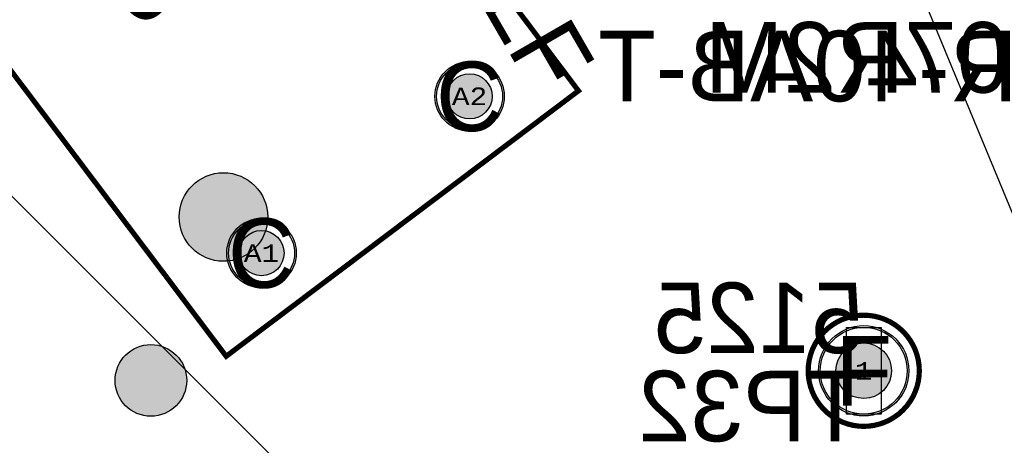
# Model space of a CAD drawing. Extents: x -125 to 125, y -186 to 125.
# Tile 73 of 112: x -49 to -20, y 42 to 54. Entities that reach past the tile are written whole.
import ezdxf
from ezdxf.enums import TextEntityAlignment as Align

# ---------------------------------------------------------------- set-up
doc = ezdxf.new("R2010")
doc.units = 0
doc.header["$MEASUREMENT"] = 0
for name, color, linetype in [('ASSEMBLY_OUTLINES_BTM', 191, 'CONTINUOUS'), ('ASSEMBLY_OUTLINES_TOP', 102, 'CONTINUOUS'), ('ASSEMBLY_PART_NUMBERS_BTM', 191, 'CONTINUOUS'), ('ASSEMBLY_PART_NUMBERS_TOP', 102, 'CONTINUOUS'), ('ASSEMBLY_REF_DES_BTM', 191, 'CONTINUOUS'), ('BOARD_OUTLINE', 10, 'CONTINUOUS'), ('DRILL_DRAWING', 21, 'CONTINUOUS'), ('GENERATED_SILKSCREEN_BTM', 255, 'CONTINUOUS'), ('MANUFACTURING_OUTLINES', 10, 'CONTINUOUS'), ('PART_HOLES_LAYER_BOTTOM', 30, 'CONTINUOUS'), ('PART_HOLES_LAYER_TOP', 30, 'CONTINUOUS'), ('PART_PADS_LAYER_BOTTOM', 230, 'CONTINUOUS'), ('PART_PADS_LAYER_TOP', 150, 'CONTINUOUS'), ('PIN_NUMBERS_BTM', 8, 'CONTINUOUS'), ('PIN_NUMBERS_TOP', 8, 'CONTINUOUS'), ('PLACEMENT_OUTLINES_BTM', 222, 'CONTINUOUS'), ('PLANE_DATA_LAYER_BOTTOM', 230, 'CONTINUOUS'), ('PLANE_SHAPES_LAYER_BOTTOM', 230, 'CONTINUOUS'), ('PLANE_SHAPES_LAYER_TOP', 150, 'CONTINUOUS'), ('ROUTE_BORDER', 151, 'CONTINUOUS'), ('SILKSCREEN_OUTLINES_BTM', 211, 'CONTINUOUS'), ('SOLDERMASK_PADS_BTM', 12, 'CONTINUOUS'), ('SOLDERMASK_PADS_TOP', 180, 'CONTINUOUS')]:
    doc.layers.add(name, color=color, linetype=linetype)
doc.styles.add('COURIER_NEW', font='cour.ttf')
doc.styles.add('VERIBEST_GERBER_0', font='txt')

msp = doc.modelspace()

# ---------------------------------------------------------------- hatches: boundary and pattern name
at = {"layer": 'ASSEMBLY_OUTLINES_BTM'}
h = msp.add_hatch(color=256, dxfattribs=at)
edge = h.paths.add_edge_path()
edge.add_arc((-42.684953, 48.178092), 1.274755, 0, 360)
at = {"layer": 'GENERATED_SILKSCREEN_BTM'}
h = msp.add_hatch(color=256, dxfattribs=at)
edge = h.paths.add_edge_path()
edge.add_arc((-44.774276, 43.473336), 1.030776, 0, 360)
at = {"layer": 'PART_HOLES_LAYER_BOTTOM'}
h = msp.add_hatch(color=256, dxfattribs=at)
edge = h.paths.add_edge_path()
edge.add_arc((-35.598824, 51.65219), 0.65, 0, 360)
h = msp.add_hatch(color=256, dxfattribs=at)
edge = h.paths.add_edge_path()
edge.add_arc((-41.58859, 47.138579), 0.65, 0, 360)
h = msp.add_hatch(color=256, dxfattribs=at)
edge = h.paths.add_edge_path()
edge.add_arc((-24.25, 43.75), 0.8, 0, 360)
at = {"layer": 'PART_HOLES_LAYER_TOP'}
h = msp.add_hatch(color=256, dxfattribs=at)
edge = h.paths.add_edge_path()
edge.add_arc((-35.598824, 51.65219), 0.65, 0, 360)
h = msp.add_hatch(color=256, dxfattribs=at)
edge = h.paths.add_edge_path()
edge.add_arc((-41.58859, 47.138579), 0.65, 0, 360)
h = msp.add_hatch(color=256, dxfattribs=at)
edge = h.paths.add_edge_path()
edge.add_arc((-24.25, 43.75), 0.8, 0, 360)
at = {"layer": 'PLANE_DATA_LAYER_BOTTOM'}
h = msp.add_hatch(color=256, dxfattribs=at)
h.paths.add_polyline_path([(-96.5, 0, -1), (96.5, 0, -1)], flags=0)
h.paths.add_polyline_path([(-92.5, 0, -1), (92.5, 0, -1)], flags=0)
at = {"layer": 'PLANE_SHAPES_LAYER_BOTTOM'}
h = msp.add_hatch(color=256, dxfattribs=at)
h.paths.add_polyline_path([(-96.5, 0, -1), (96.5, 0, -1)], flags=0)
h.paths.add_polyline_path([(-92.5, 0, -1), (92.5, 0, -1)], flags=0)
at = {"layer": 'PLANE_SHAPES_LAYER_TOP'}
h = msp.add_hatch(color=256, dxfattribs=at)
h.paths.add_polyline_path([(-96.56345, 0, -1), (96.56345, 0, -1)], flags=0)
h.paths.add_polyline_path([(-92.5, 0, -1), (92.5, 0, -1)], flags=0)
at = {"layer": 'SILKSCREEN_OUTLINES_BTM'}
h = msp.add_hatch(color=256, dxfattribs=at)
edge = h.paths.add_edge_path()
edge.add_arc((-44.774276, 43.473336), 1.030776, 0, 360)

# ---------------------------------------------------------------- linework, layer by layer
at = {"layer": 'ASSEMBLY_OUTLINES_BTM'}
for points in [[(-42.605848, 44.168261), (-60.058485, 67.328691), (-49.915813, 74.971742), (-32.463177, 51.811312)], [(-24.75, 42.5), (-24.75, 45), (-23.75, 45), (-23.75, 42.5)]]:
    msp.add_lwpolyline(points, close=True, dxfattribs=at)
for centre, radius in [((-42.684953, 48.178092), 1.274755), ((-24.25, 43.75), 1.6)]:
    msp.add_circle(centre, radius, dxfattribs=at)
at = {"layer": 'ASSEMBLY_OUTLINES_TOP'}
for points in [[(38.25, -92.25), (-38.286686, 92.525907)], [(72, -72), (-69.421356, 69.421356)]]:
    msp.add_lwpolyline(points, dxfattribs=at)
for radius in [125, 90.284619, 85, 75]:
    msp.add_circle((0, 0), radius, dxfattribs=at)
at = {"layer": 'BOARD_OUTLINE'}
msp.add_circle((0, 0), 97.5, dxfattribs=at)
at = {"layer": 'GENERATED_SILKSCREEN_BTM', "const_width": 0.15}
msp.add_lwpolyline([(-32.463172, 51.811312, -0.236067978), (-32.463174, 51.811308), (-42.605845, 44.168257, -0.414213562), (-42.605852, 44.168258), (-56.326662, 62.376387, 0.00000802), (-56.326738, 62.376505), (-42.605847, 44.168268), (-32.463184, 51.811313), (-49.915814, 74.971735), (-60.058478, 67.32869), (-56.703069, 62.875912, 0.00000802), (-56.703161, 62.876018), (-60.058489, 67.328688, -0.414213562), (-60.058488, 67.328695), (-60.058478, 67.328703), (-49.915816, 74.971746, -0.414213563), (-49.915809, 74.971745), (-32.463173, 51.811315, -0.16227766), (-32.463172, 51.811312)], format="xyb", dxfattribs=at)
msp.add_lwpolyline([(-25.85, 43.75, -1), (-22.65, 43.75, -1)], format="xyb", close=True, dxfattribs=at)
at = {"layer": 'GENERATED_SILKSCREEN_BTM'}
msp.add_circle((-44.774276, 43.473336), 1.030776, dxfattribs=at)
at = {"layer": 'MANUFACTURING_OUTLINES'}
msp.add_circle((0, 0), 97.5254, dxfattribs=at)
at = {"layer": 'PART_HOLES_LAYER_BOTTOM'}
for centre, radius in [((-35.598824, 51.65219), 0.65), ((-41.58859, 47.138579), 0.65), ((-24.25, 43.75), 0.8)]:
    msp.add_circle(centre, radius, dxfattribs=at)
at = {"layer": 'PART_HOLES_LAYER_TOP'}
for centre, radius in [((-35.598824, 51.65219), 0.65), ((-41.58859, 47.138579), 0.65), ((-24.25, 43.75), 0.8)]:
    msp.add_circle(centre, radius, dxfattribs=at)
at = {"layer": 'PART_PADS_LAYER_BOTTOM'}
for centre, radius in [((-35.598824, 51.65219), 0.95), ((-41.58859, 47.138579), 0.95), ((-24.25, 43.75), 1.25)]:
    msp.add_circle(centre, radius, dxfattribs=at)
at = {"layer": 'PART_PADS_LAYER_TOP'}
for centre, radius in [((-35.598824, 51.65219), 0.95), ((-41.58859, 47.138579), 0.95), ((-24.25, 43.75), 1.25)]:
    msp.add_circle(centre, radius, dxfattribs=at)
at = {"layer": 'PLACEMENT_OUTLINES_BTM'}
msp.add_lwpolyline([(-42.605848, 44.168261), (-60.058485, 67.328691), (-49.915813, 74.971742), (-32.463177, 51.811312)], close=True, dxfattribs=at)
msp.add_circle((-24.25, 43.75), 1.6, dxfattribs=at)
at = {"layer": 'ROUTE_BORDER'}
msp.add_circle((0, 0), 96.5, dxfattribs=at)
at = {"layer": 'SILKSCREEN_OUTLINES_BTM'}
msp.add_lwpolyline([(-42.605848, 44.168261), (-60.058485, 67.328691), (-49.915813, 74.971742), (-32.463177, 51.811312)], close=True, dxfattribs=at)
for centre, radius in [((-24.25, 43.75), 1.6), ((-44.774276, 43.473336), 1.030776)]:
    msp.add_circle(centre, radius, dxfattribs=at)
at = {"layer": 'SOLDERMASK_PADS_BTM'}
for centre, radius in [((-35.598824, 51.65219), 1), ((-41.58859, 47.138579), 1), ((-24.25, 43.75), 1.3)]:
    msp.add_circle(centre, radius, dxfattribs=at)
at = {"layer": 'SOLDERMASK_PADS_TOP'}
for centre, radius in [((-35.598824, 51.65219), 1), ((-41.58859, 47.138579), 1), ((-24.25, 43.75), 1.3)]:
    msp.add_circle(centre, radius, dxfattribs=at)

# ---------------------------------------------------------------- texts
at = {"layer": 'ASSEMBLY_PART_NUMBERS_BTM', "style": 'VERIBEST_GERBER_0', "text_generation_flag": 2}
msp.add_text('0039301040', height=2.032, rotation=28, dxfattribs=at).set_placement((-32.942457, 62.492685), align=Align.TOP_LEFT)
for s, p in [('MOCD207R2M', (-10.25, 53.79)), ('ACS730KLCTR-40AB-T', (-2.75, 53.54)), ('5125', (-24.25, 46.29))]:
    msp.add_text(s, height=2.032, dxfattribs=at).set_placement(p, align=Align.TOP_LEFT)
at = {"layer": 'ASSEMBLY_PART_NUMBERS_TOP', "style": 'VERIBEST_GERBER_0'}
msp.add_text('CRM2512-FX-R100ELF', height=2.032, rotation=300, dxfattribs=at).set_placement((-46.449705, 77.73), align=Align.TOP_LEFT)
at = {"layer": 'ASSEMBLY_REF_DES_BTM', "style": 'VERIBEST_GERBER_0', "text_generation_flag": 2}
msp.add_text('TP32', height=2.032, dxfattribs=at).set_placement((-24.25, 43.75), align=Align.TOP_LEFT)
at = {"layer": 'DRILL_DRAWING', "style": 'VERIBEST_GERBER_0'}
for s, p in [('C', (-35.598824, 51.65219)), ('C', (-41.58859, 47.138579)), ('F', (-24.25, 43.75))]:
    msp.add_text(s, height=2, dxfattribs=at).set_placement(p, align=Align.MIDDLE_CENTER)
at = {"layer": 'PIN_NUMBERS_BTM', "style": 'COURIER_NEW'}
for s, p in [('A2', (-35.598824, 51.65219)), ('A1', (-41.58859, 47.138579)), ('1', (-24.25, 43.75))]:
    msp.add_text(s, height=0.508, dxfattribs=at).set_placement(p, align=Align.MIDDLE_CENTER)
at = {"layer": 'PIN_NUMBERS_TOP', "style": 'COURIER_NEW'}
for s, p in [('A2', (-35.598824, 51.65219)), ('A1', (-41.58859, 47.138579)), ('1', (-24.25, 43.75))]:
    msp.add_text(s, height=0.508, dxfattribs=at).set_placement(p, align=Align.MIDDLE_CENTER)

doc.saveas('drawing.dxf')
